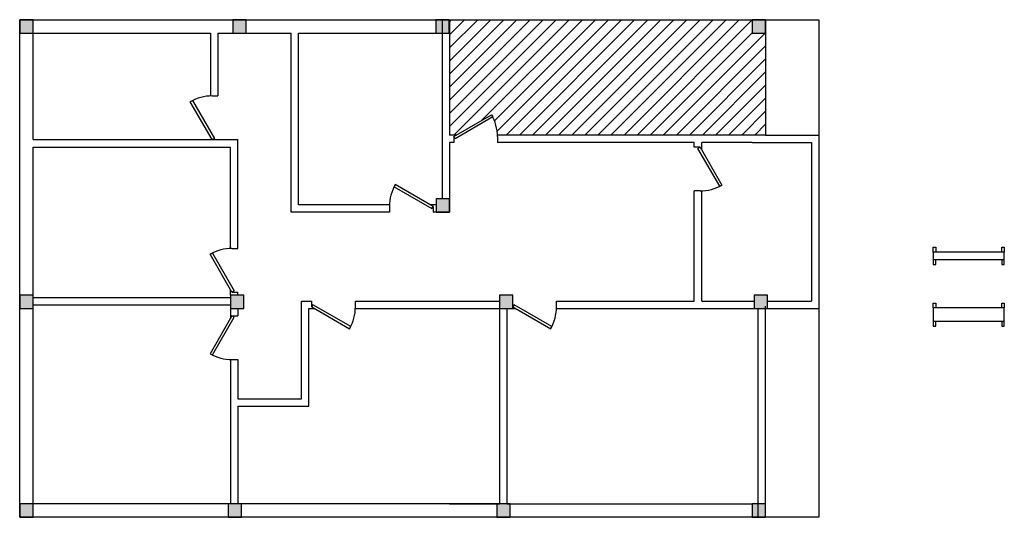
# Model space of a CAD drawing. Header units: inches. Extents: x 7 to 672, y -329 to 7.
import ezdxf

# ---------------------------------------------------------------- set-up
doc = ezdxf.new("R2010")
doc.units = ezdxf.units.IN
doc.header["$MEASUREMENT"] = 0

# ---------------------------------------------------------------- blocks, each defined once
blk = doc.blocks.new('Door - Metric')
for p, q in [((0, 0), (0, -100)), ((750, 0), (750, -100))]:
    blk.add_line(p, q)
blk.add_lwpolyline([(0, 0), (650, 375), (671, 337), (22, -38)], close=True)
blk.add_arc((0, 0), 750, 0, 30)
blk = doc.blocks.new('*U15')
h = blk.add_hatch(color=1)
h.dxf.hatch_style = 1
h.paths.add_polyline_path([(9, -4.5), (9, 4.5), (0, 4.5), (0, -4.5)])
at = {"color": 1}
blk.add_lwpolyline([(0, -4.5), (9, -4.5), (9, 4.5), (0, 4.5)], close=True, dxfattribs=at)
blk = doc.blocks.new('*U16')
h = blk.add_hatch(color=1)
h.dxf.hatch_style = 1
h.paths.add_polyline_path([(9, -4.5), (9, 4.5), (0, 4.5), (0, -4.5)])
at = {"color": 1}
blk.add_lwpolyline([(0, -4.5), (9, -4.5), (9, 4.5), (0, 4.5)], close=True, dxfattribs=at)
blk = doc.blocks.new('*U10')
h = blk.add_hatch(color=1)
h.dxf.hatch_style = 1
h.paths.add_polyline_path([(9, -4.5), (9, 4.5), (0, 4.5), (0, -4.5)])
at = {"color": 1}
blk.add_lwpolyline([(0, -4.5), (9, -4.5), (9, 4.5), (0, 4.5)], close=True, dxfattribs=at)
blk = doc.blocks.new('*U11')
h = blk.add_hatch(color=1)
h.dxf.hatch_style = 1
h.paths.add_polyline_path([(9, -4.5), (9, 4.5), (0, 4.5), (0, -4.5)])
at = {"color": 1}
blk.add_lwpolyline([(0, -4.5), (9, -4.5), (9, 4.5), (0, 4.5)], close=True, dxfattribs=at)
blk = doc.blocks.new('*U12')
h = blk.add_hatch(color=1)
h.dxf.hatch_style = 1
h.paths.add_polyline_path([(9, -4.5), (9, 4.5), (0, 4.5), (0, -4.5)])
at = {"color": 1}
blk.add_lwpolyline([(0, -4.5), (9, -4.5), (9, 4.5), (0, 4.5)], close=True, dxfattribs=at)
blk = doc.blocks.new('*U13')
h = blk.add_hatch(color=1)
h.dxf.hatch_style = 1
h.paths.add_polyline_path([(9, -4.5), (9, 4.5), (0, 4.5), (0, -4.5)])
at = {"color": 1}
blk.add_lwpolyline([(0, -4.5), (9, -4.5), (9, 4.5), (0, 4.5)], close=True, dxfattribs=at)
blk = doc.blocks.new('*U14')
h = blk.add_hatch(color=1)
h.dxf.hatch_style = 1
h.paths.add_polyline_path([(9, -4.5), (9, 4.5), (0, 4.5), (0, -4.5)])
at = {"color": 1}
blk.add_lwpolyline([(0, -4.5), (9, -4.5), (9, 4.5), (0, 4.5)], close=True, dxfattribs=at)
blk = doc.blocks.new('*U5')
h = blk.add_hatch(color=1)
h.dxf.hatch_style = 1
h.paths.add_polyline_path([(9, -4.5), (9, 4.5), (0, 4.5), (0, -4.5)])
at = {"color": 1}
blk.add_lwpolyline([(0, -4.5), (9, -4.5), (9, 4.5), (0, 4.5)], close=True, dxfattribs=at)
blk = doc.blocks.new('*U6')
h = blk.add_hatch(color=1)
h.dxf.hatch_style = 1
h.paths.add_polyline_path([(9, -4.5), (9, 4.5), (0, 4.5), (0, -4.5)])
at = {"color": 1}
blk.add_lwpolyline([(0, -4.5), (9, -4.5), (9, 4.5), (0, 4.5)], close=True, dxfattribs=at)
blk = doc.blocks.new('*U7')
h = blk.add_hatch(color=1)
h.dxf.hatch_style = 1
h.paths.add_polyline_path([(9, -4.5), (9, 4.5), (0, 4.5), (0, -4.5)])
at = {"color": 1}
blk.add_lwpolyline([(0, -4.5), (9, -4.5), (9, 4.5), (0, 4.5)], close=True, dxfattribs=at)
blk = doc.blocks.new('*U8')
h = blk.add_hatch(color=1)
h.dxf.hatch_style = 1
h.paths.add_polyline_path([(9, -4.5), (9, 4.5), (0, 4.5), (0, -4.5)])
at = {"color": 1}
blk.add_lwpolyline([(0, -4.5), (9, -4.5), (9, 4.5), (0, 4.5)], close=True, dxfattribs=at)
blk = doc.blocks.new('*U9')
h = blk.add_hatch(color=1)
h.dxf.hatch_style = 1
h.paths.add_polyline_path([(9, -4.5), (9, 4.5), (0, 4.5), (0, -4.5)])
at = {"color": 1}
blk.add_lwpolyline([(0, -4.5), (9, -4.5), (9, 4.5), (0, 4.5)], close=True, dxfattribs=at)
blk = doc.blocks.new('*U4')
h = blk.add_hatch(color=1)
h.dxf.hatch_style = 1
h.paths.add_polyline_path([(9, -4.5), (9, 4.5), (0, 4.5), (0, -4.5)])
at = {"color": 1}
blk.add_lwpolyline([(0, -4.5), (9, -4.5), (9, 4.5), (0, 4.5)], close=True, dxfattribs=at)
blk = doc.blocks.new('*U17')
for p, q in [((0, 0), (0, 100)), ((750, 0), (750, 100))]:
    blk.add_line(p, q)
blk.add_lwpolyline([(0, 0), (650, -375), (671, -337), (22, 38)], close=True)
blk.add_arc((0, 0), 750, 330, 0)
blk = doc.blocks.new('*U18')
for p, q in [((-750, 0), (-750, -100)), ((0, 0), (0, -100))]:
    blk.add_line(p, q)
blk.add_lwpolyline([(0, 0), (-650, 375), (-671, 337), (-22, -38)], close=True)
blk.add_arc((0, 0), 750, 150, 180)
blk = doc.blocks.new('*U19')
for p, q in [((0, 0), (0, -100)), ((750, 0), (750, -100))]:
    blk.add_line(p, q)
blk.add_lwpolyline([(0, 0), (650, 375), (671, 337), (22, -38)], close=True)
blk.add_arc((0, 0), 750, 0, 30)

msp = doc.modelspace()

# ---------------------------------------------------------------- hatches: boundary and pattern name
at = {"transparency": 33554534}
h = msp.add_hatch(dxfattribs=at)
h.set_pattern_fill('ANSI31', color=256, scale=50)
edge = h.paths.add_edge_path()
edge.add_arc((300.43, -71.73), 29.53, 2.06309, 30)
edge.add_line((326, -56.97), (302.27, -70.67))
edge.add_line((302.27, -70.67), (297.51, -70.67))
edge.add_line((297.51, -70.67), (297.51, 7.23))
edge.add_line((297.51, 7.23), (502.11, 7.23))
edge.add_line((502.11, 7.23), (502.11, -1.77))
edge.add_line((502.11, -1.77), (511.11, -1.77))
edge.add_line((511.11, -1.77), (511.11, -70.67))
edge.add_line((511.11, -70.67), (329.94, -70.67))

# ---------------------------------------------------------------- linework, layer by layer
for p, q in [((7.11, -328.77), (7.11, 7.23)), ((7.11, 7.23), (297.51, 7.23)), ((292.51, 7.23), (292.51, -70.67)), ((297.51, 7.23), (297.51, -70.67)), ((297.51, 7.23), (511.11, 7.23)), ((511.11, 7.23), (511.11, -70.67)), ((511.11, 7.23), (547.11, 7.23)), ((547.11, 7.23), (547.11, -328.77)), ((16.11, -1.77), (136.11, -1.77)), ((16.11, -73.77), (16.11, -1.77)), ((136.11, -1.77), (136.11, -44.26)), ((141.11, -1.77), (141.11, -44.25)), ((141.11, -1.77), (190.51, -1.77)), ((190.51, -122.78), (190.51, -1.77)), ((195.51, -1.77), (292.51, -1.77)), ((195.51, -117.78), (195.51, -1.77)), ((292.51, -70.67), (292.51, -113.78)), ((302.27, -70.67), (297.51, -70.67)), ((511.11, -70.67), (329.94, -70.67)), ((511.11, -70.67), (547.11, -70.67)), ((16.11, -73.77), (154.51, -73.77)), ((16.11, -78.77), (136.11, -78.77)), ((16.11, -319.77), (16.11, -78.77)), ((136.11, -78.77), (149.51, -78.77)), ((149.51, -147.24), (149.51, -78.77)), ((154.51, -147.22), (154.51, -73.77)), ((297.51, -75.67), (297.51, -122.78)), ((300.43, -75.67), (297.51, -75.67)), ((462.94, -75.67), (329.96, -75.67)), ((462.94, -78.85), (462.94, -75.67)), ((502.11, -75.67), (467.94, -75.67)), ((467.94, -80.69), (467.94, -75.67)), ((502.11, -75.67), (511.11, -75.67)), ((511.11, -75.67), (542.11, -75.67)), ((542.11, -75.67), (542.11, -182.77)), ((462.94, -182.77), (462.94, -108.37)), ((467.94, -182.77), (467.94, -108.36)), ((256.96, -117.78), (195.51, -117.78)), ((288.51, -117.78), (284.63, -117.78)), ((256.94, -122.78), (190.51, -122.78)), ((297.51, -122.78), (286.47, -122.78)), ((624.44, -149.72), (624.44, -146.4)), ((624.44, -146.4), (626.2, -146.4)), ((672.44, -149.72), (624.44, -149.72)), ((624.44, -149.72), (624.44, -154.72)), ((626.2, -146.4), (626.2, -149.72)), ((670.68, -149.72), (670.68, -146.4)), ((670.68, -146.4), (672.44, -146.4)), ((672.44, -146.4), (672.44, -149.72)), ((672.44, -154.72), (672.44, -149.72)), ((624.44, -154.72), (672.44, -154.72)), ((624.44, -154.72), (624.44, -158.04)), ((624.44, -158.04), (626.2, -158.04)), ((626.2, -158.04), (626.2, -154.72)), ((670.68, -154.72), (670.68, -158.04)), ((670.68, -158.04), (672.44, -158.04)), ((672.44, -158.04), (672.44, -154.72)), ((149.51, -178.77), (149.51, -174.91)), ((154.51, -178.77), (154.51, -176.75)), ((16.11, -180.27), (149.51, -180.27)), ((16.11, -185.27), (149.51, -185.27)), ((197.51, -182.77), (204.43, -182.77)), ((197.51, -248.77), (197.51, -182.77)), ((233.95, -182.77), (331.32, -182.77)), ((369.85, -182.77), (462.94, -182.77)), ((467.94, -182.77), (503.52, -182.77)), ((511.11, -328.77), (511.11, -186.23)), ((512.52, -182.77), (542.11, -182.77)), ((624.44, -187.39), (624.44, -184.07)), ((624.44, -184.07), (626.2, -184.07)), ((626.2, -184.07), (626.2, -187.39)), ((670.68, -187.39), (670.68, -184.07)), ((670.68, -184.07), (672.44, -184.07)), ((672.44, -184.07), (672.44, -187.39)), ((149.51, -187.77), (149.51, -194.59)), ((154.51, -187.77), (154.51, -192.75)), ((202.51, -187.77), (206.27, -187.77)), ((202.51, -253.77), (202.51, -187.77)), ((233.93, -187.77), (331.32, -187.77)), ((331.32, -187.77), (331.32, -319.77)), ((336.32, -187.77), (336.32, -319.77)), ((336.32, -187.77), (342.16, -187.77)), ((369.83, -187.77), (506.11, -187.77)), ((506.11, -328.77), (506.11, -187.77)), ((511.11, -187.77), (547.11, -187.77)), ((672.44, -187.39), (624.44, -187.39)), ((624.44, -187.39), (624.44, -196.39)), ((672.44, -196.39), (672.44, -187.39)), ((624.44, -196.39), (672.44, -196.39)), ((624.44, -196.39), (624.44, -199.71)), ((626.2, -199.71), (626.2, -196.39)), ((670.68, -196.39), (670.68, -199.71)), ((672.44, -199.71), (672.44, -196.39)), ((624.44, -199.71), (626.2, -199.71)), ((670.68, -199.71), (672.44, -199.71)), ((149.51, -222.26), (149.51, -319.77)), ((154.51, -222.28), (154.51, -248.77)), ((154.51, -248.77), (197.51, -248.77)), ((154.51, -253.77), (202.51, -253.77)), ((154.51, -253.77), (154.51, -319.77)), ((149.51, -319.77), (16.11, -319.77)), ((329.54, -319.77), (153.51, -319.77)), ((297.51, -319.77), (331.32, -319.77)), ((336.32, -319.77), (502.11, -319.77)), ((511.11, -328.77), (7.11, -328.77)), ((547.11, -328.77), (511.11, -328.77))]:
    msp.add_line(p, q)

# ---------------------------------------------------------------- block references
for name, p in [('*U10', (7.11, 2.73)), ('*U6', (151.11, 2.73)), ('*U9', (288.31, 2.73)), ('*U13', (502.11, 2.73)), ('*U8', (288.51, -118.28)), ('*U15', (7.11, -183.27)), ('*U16', (149.51, -183.27)), ('*U4', (331.32, -183.27)), ('*U14', (503.52, -183.27)), ('*U11', (7.11, -324.27)), ('*U5', (147.92, -324.27)), ('*U7', (329.54, -324.27)), ('*U12', (502.11, -324.27))]:
    msp.add_blockref(name, p)
at = {"xscale": 0.03937007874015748, "yscale": 0.03937007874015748, "zscale": 0.03937007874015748}
for name, p, rotation in [('Door - Metric', (137.17, -73.77), 89.99999999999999), ('*U19', (466.87, -78.85), 270.0000000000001), ('Door - Metric', (150.57, -176.75), 90.00000000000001), ('*U18', (204.43, -186.71), 180), ('*U18', (340.32, -186.71), 180), ('*U17', (150.57, -192.75), 270)]:
    msp.add_blockref(name, p, dxfattribs=dict(at, rotation=rotation))
for name, p in [('Door - Metric', (300.43, -71.73)), ('*U18', (286.47, -118.84))]:
    msp.add_blockref(name, p, dxfattribs=at)

doc.saveas('drawing.dxf')
